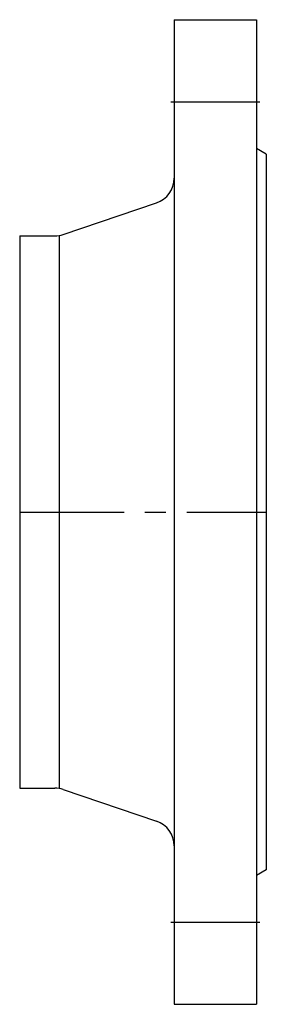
# Model space of a CAD drawing. Extents: x 184 to 259, y -20 to 280.
import ezdxf

# ---------------------------------------------------------------- set-up
doc = ezdxf.new("R2010")
doc.units = 0
doc.header["$MEASUREMENT"] = 0
doc.linetypes.add('MITTE', pattern=[50.8, 31.75, -6.35, 6.35, -6.35])
doc.layers.add('Rohrleitung', color=50, linetype='CONTINUOUS')
doc.layers.add('Rohrleitung-Mitte', color=51, linetype='MITTE')

msp = doc.modelspace()

# ---------------------------------------------------------------- linework, layer by layer
at = {"layer": 'Rohrleitung'}
for p, q in [((231, 280), (256, 280)), ((231, 280), (231, -20)), ((256, 280), (256, -20)), ((259, 239), (256, 240.73)), ((259, 239), (259, 21)), ((197.25, 214.57), (225.57, 224.16)), ((184, 214.15), (184, 45.85)), ((184, 214.15), (194.68, 214.15)), ((196, 214.15), (196, 45.85)), ((184, 45.85), (194.68, 45.85)), ((197.25, 45.43), (225.57, 35.84)), ((259, 21), (256, 19.27)), ((231, -20), (256, -20))]:
    msp.add_line(p, q, dxfattribs=at)
for centre, start, end in [((223, 231.74), 288.7046, 360), ((194.68, 222.15), 270, 288.7046), ((194.68, 37.85), 71.2954, 90), ((223, 28.26), 0, 71.2954)]:
    msp.add_arc(centre, 8, start, end, dxfattribs=at)
at = {"layer": 'Rohrleitung-Mitte'}
for p, q in [((230, 255), (257, 255)), ((184, 130), (259, 130)), ((230, 5), (257, 5))]:
    msp.add_line(p, q, dxfattribs=at)

doc.saveas('drawing.dxf')
